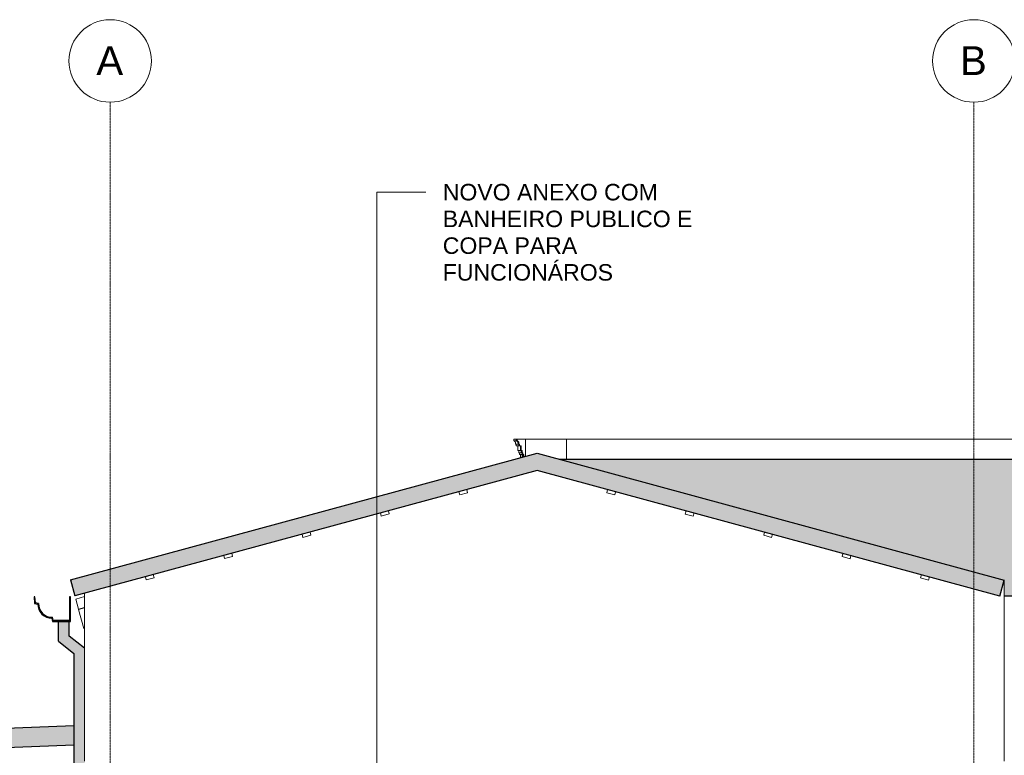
# Model space of a CAD drawing. Header units: millimetres. Extents: x -6278 to 66626, y -2027 to 8822.
# Tile 33 of 41: x 41544 to 47513, y 4364 to 8822. Entities that reach past the tile are written whole.
import ezdxf

# ---------------------------------------------------------------- set-up
doc = ezdxf.new("R2010")
doc.units = ezdxf.units.MM
doc.linetypes.add('_Traço - ponto', pattern=[16, 12, -2, 0, -2])
for name, color, linetype, lineweight in [('A-GENM', 13, 'Continuous', 18), ('A-GLAZ-CWMG', 51, 'Continuous', 18), ('A-ROOF', 132, 'Continuous', 25), ('A-ROOF-OTLN', 132, 'Continuous', 18), ('A-ROOF-PATT', 132, 'Continuous', 25), ('A-WALL', 113, 'Continuous', 18), ('G-ANNO-TEXT', 231, 'Continuous', 9), ('S-GRID', 1, 'Continuous', 9), ('S-GRID-IDEN', 1, 'Continuous', 9)]:
    doc.layers.add(name, color=color, linetype=linetype, lineweight=lineweight)
doc.styles.add('Arial_2', font='arial.ttf', dxfattribs={"height": 175})
doc.styles.add('Arial_3', font='arial.ttf', dxfattribs={"height": 100})

# ---------------------------------------------------------------- blocks, each defined once
blk = doc.blocks.new('Generic Models 19 - Generic Models 19-3087287-CORTE D - MANTER _ CONSTRUIR')
at = {"layer": 'A-GENM'}
for p, q in [((3120, 6279.4), (3135.1, 6279.4)), ((3120, 6269.4), (3120, 6279.4)), ((3135.1, 6269.4), (3120, 6269.4)), ((3135.1, 6279.4), (3140, 6279.4)), ((3135.1, 6269.4), (3135.1, 6279.4)), ((3140, 6269.4), (3135.1, 6269.4)), ((3140, 6279.4), (3140, 6269.4)), ((3140, 6279.4), (3190, 6279.4)), ((3141.8, 6269.4), (3140, 6269.4)), ((3190, 6174.4), (3190, 6279.4)), ((3145.1, 6249.4), (3130, 6249.4)), ((3135, 6239.4), (3135, 6249.4)), ((3150.1, 6239.4), (3135, 6239.4)), ((3145, 6210), (3145, 6239.4)), ((3160.1, 6210), (3145, 6210)), ((3150, 6249.4), (3145.1, 6249.4)), ((3155, 6249.4), (3150, 6249.4)), ((3150, 6196.5), (3150, 6210)), ((3150.1, 6239.4), (3150.1, 6249.4)), ((3155, 6239.4), (3150.1, 6239.4)), ((3155, 6249.4), (3155, 6239.4)), ((3165, 6239.4), (3155, 6239.4)), ((3160.1, 6210), (3160.1, 6239.4)), ((3165, 6210), (3160.1, 6210)), ((3165, 6239.4), (3165, 6210)), ((3170, 6210), (3165, 6210)), ((3165.1, 6196.5), (3165.1, 6210)), ((3170, 6210), (3170, 6196.5)), ((3165.1, 6196.5), (3150, 6196.5)), ((3155, 6186.9), (3155, 6196.5)), ((3170, 6186.9), (3155, 6186.9)), ((3160, 6166.3), (3160, 6186.9)), ((3170, 6196.5), (3165.1, 6196.5)), ((3175, 6196.5), (3170, 6196.5)), ((3170, 6186.9), (3170, 6196.5)), ((3170, 6169), (3170, 6186.9)), ((3175, 6186.9), (3170.1, 6186.9)), ((3175, 6196.5), (3175, 6186.9)), ((3180, 6186.9), (3175, 6186.9)), ((3175.1, 6170.4), (3175.1, 6186.9)), ((3180, 6186.9), (3180, 6171.7))]:
    blk.add_line(p, q, dxfattribs=at)
blk.add_arc((3134.5, 6254.7), 16.4, 341.07391, 63.75518, dxfattribs=at)
for points in [[(3130, 6249.4), (3130.9, 6251.8), (3131.2, 6255.9), (3130, 6260.3), (3128.8, 6262.7), (3127.4, 6264.9), (3125.2, 6267.3), (3122.9, 6268.8), (3121.8, 6269.4)], [(3145.1, 6249.4), (3146, 6251.8), (3146.3, 6255.9), (3145.1, 6260.3), (3144, 6262.7), (3142.5, 6264.9), (3140.3, 6267.3), (3138.1, 6268.8), (3136.9, 6269.4)]]:
    blk.add_open_spline(points, degree=3, knots=[0, 0, 0, 0, 0.333333, 0.5, 0.583333, 0.666667, 0.833333, 1, 1, 1, 1], dxfattribs=at)
blk = doc.blocks.new('Rectangular Mullion - 2x5 cm-4253635-CORTE D - MANTER _ CONSTRUIR')
at = {"layer": 'A-GLAZ-CWMG'}
for p, q in [((5591, 5457.9), (5585.8, 5438.6)), ((5585.8, 5438.6), (5634, 5425.5)), ((5639.3, 5444.8), (5591, 5457.9)), ((5634, 5425.5), (5639.3, 5444.8))]:
    blk.add_line(p, q, dxfattribs=at)
blk = doc.blocks.new('Rectangular Mullion - 2x5 cm-3922211-CORTE D - MANTER _ CONSTRUIR')
at = {"layer": 'A-GLAZ-CWMG'}
for p, q in [((934.8, 5458.9), (886.6, 5445.8)), ((886.6, 5445.8), (891.8, 5426.5)), ((891.8, 5426.5), (940.1, 5439.6)), ((940.1, 5439.6), (934.8, 5458.9))]:
    blk.add_line(p, q, dxfattribs=at)
blk = doc.blocks.new('Rectangular Mullion - 2x5 cm-3922816-CORTE D - MANTER _ CONSTRUIR')
at = {"layer": 'A-GLAZ-CWMG'}
for p, q in [((5115.5, 5587), (5110.3, 5567.7)), ((5110.3, 5567.7), (5158.5, 5554.6)), ((5163.8, 5573.9), (5115.5, 5587)), ((5158.5, 5554.6), (5163.8, 5573.9))]:
    blk.add_line(p, q, dxfattribs=at)
blk = doc.blocks.new('Rectangular Mullion - 2x5 cm-4253693-CORTE D - MANTER _ CONSTRUIR')
at = {"layer": 'A-GLAZ-CWMG'}
for p, q in [((4640, 5716.1), (4634.8, 5696.8)), ((4634.8, 5696.8), (4683, 5683.7)), ((4688.2, 5703), (4640, 5716.1)), ((4683, 5683.7), (4688.2, 5703))]:
    blk.add_line(p, q, dxfattribs=at)
blk = doc.blocks.new('Rectangular Mullion - 2x5 cm-3922826-CORTE D - MANTER _ CONSTRUIR')
at = {"layer": 'A-GLAZ-CWMG'}
for p, q in [((4164.5, 5845.2), (4159.2, 5825.9)), ((4159.2, 5825.9), (4207.5, 5812.8)), ((4212.7, 5832.1), (4164.5, 5845.2)), ((4207.5, 5812.8), (4212.7, 5832.1))]:
    blk.add_line(p, q, dxfattribs=at)
blk = doc.blocks.new('Rectangular Mullion - 2x5 cm-4253695-CORTE D - MANTER _ CONSTRUIR')
at = {"layer": 'A-GLAZ-CWMG'}
for p, q in [((3689, 5974.3), (3683.7, 5955)), ((3737.2, 5961.2), (3689, 5974.3)), ((3683.7, 5955), (3732, 5941.9)), ((3732, 5941.9), (3737.2, 5961.2))]:
    blk.add_line(p, q, dxfattribs=at)
blk = doc.blocks.new('Rectangular Mullion - 4x6_3-3931228-CORTE D - MANTER _ CONSTRUIR')
at = {"layer": 'A-GLAZ-CWMG'}
for p, q in [((465, 5310.7), (518.5, 5325.2)), ((481.5, 5249.9), (465, 5310.7)), ((481.5, 5249.9), (518.5, 5259.9))]:
    blk.add_line(p, q, dxfattribs=at)
blk = doc.blocks.new('Rectangular Mullion - 6x12 cm metal-V27-CORTE D - MANTER _ CONSTRUIR')
at = {"layer": 'A-GLAZ-CWMG', "lineweight": 25}
blk.add_hatch(color=9, dxfattribs=at).paths.add_polyline_path([(-206.6, 4398.4), (453.5, 4424.8), (453.5, 4544.9), (-211.4, 4518.3)], flags=0)
at = {"layer": 'A-GLAZ-CWMG', "color": 5, "lineweight": 25}
for p, q in [((-211.4, 4518.3), (453.5, 4544.9)), ((453.5, 4424.8), (-206.6, 4398.4))]:
    blk.add_line(p, q, dxfattribs=at)
blk = doc.blocks.new('Rectangular Mullion - 6x12 cm 2-4090239-CORTE D - MANTER _ CONSTRUIR')
at = {"layer": 'A-GLAZ-CWMG'}
for p, q in [((482.1, 5248), (518.5, 5257.8)), ((513.5, 5132.1), (482.1, 5248)), ((518.5, 5133.5), (513.5, 5132.1))]:
    blk.add_line(p, q, dxfattribs=at)
blk = doc.blocks.new('Generic Models 1 - Generic Models 24-4258923-CORTE D - MANTER _ CONSTRUIR')
at = {"layer": 'A-GENM', "lineweight": 25}
blk.add_hatch(color=9, dxfattribs=at).paths.add_polyline_path([(433.5, 142.9), (433.5, 1230), (518.5, 1315), (518.5, 5011.9), (424.1, 5086.4), (424.1, 5175.1), (359.1, 5175.1), (359.1, 5054.9), (453.5, 4980.4), (453.5, 1341.9), (368.5, 1256.9), (368.5, 207.9), (333.5, 207.9), (333.5, 142.9), (383.1, 142.9)], flags=0)
at = {"layer": 'A-GENM', "color": 5, "lineweight": 25}
for p, q in [((359.1, 5054.9), (359.1, 5175.1)), ((424.1, 5086.4), (424.1, 5175.1)), ((518.5, 5011.9), (424.1, 5086.4)), ((359.1, 5054.9), (453.5, 4980.4)), ((453.5, 4980.4), (453.5, 1341.9))]:
    blk.add_line(p, q, dxfattribs=at)
blk = doc.blocks.new('Grid - Head Grid-11506-CORTE D - MANTER _ CONSTRUIR')
at = {"layer": 'S-GRID-IDEN'}
blk.add_circle((673.5, 8571.9), 250, dxfattribs=at)

msp = doc.modelspace()

# ---------------------------------------------------------------- hatches: boundary and pattern name
at = {"layer": 'A-ROOF'}
for points in [[(47486.433, 5328.7), (47512.634, 5425.206), (44681.147, 6193.944), (41852.76, 5426.496), (41878.947, 5329.986), (44681.14, 6090.326), (47426.322, 5345.02)], [(50335.346, 5328.7), (53029.597, 5328.7), (53008.66, 5425.206), (47512.634, 5425.206), (47512.634, 5328.7), (50238.379, 5328.7)]]:
    msp.add_hatch(color=191, dxfattribs=at).paths.add_polyline_path(points, flags=0)
at = {"layer": 'A-ROOF-OTLN'}
msp.add_hatch(color=191, dxfattribs=at).paths.add_polyline_path([(41802.208, 5175.088), (41851.326, 5175.088), (41851.326, 5324.028), (41846.326, 5324.028), (41846.326, 5180.088), (41747.024, 5180.088), (41743.532, 5199.892), (41724.353, 5201.193), (41706.028, 5206.998), (41689.6, 5216.979), (41676.003, 5230.567), (41666.012, 5246.989), (41660.194, 5265.309), (41658.88, 5284.487), (41638.867, 5288.016), (41635.727, 5323.899), (41630.746, 5323.463), (41634.22, 5283.758), (41653.775, 5280.31), (41656.703, 5258.171), (41665.258, 5237.543), (41678.86, 5219.831), (41696.581, 5206.24), (41717.214, 5197.697), (41739.355, 5194.784), (41742.828, 5175.088)], flags=0)
at = {"layer": 'A-ROOF-PATT'}
msp.add_hatch(color=191, dxfattribs=at).paths.add_polyline_path([(50141.411, 5425.206), (53008.66, 5425.206), (56385.187, 6157.751), (44814.456, 6157.751), (47512.634, 5425.206), (49947.476, 5425.206)], flags=0)

# ---------------------------------------------------------------- linework, layer by layer
at = {"layer": 'A-ROOF', "color": 5}
for p, q in [((41852.76, 5426.496), (44681.147, 6193.944)), ((44681.147, 6193.944), (47512.634, 5425.206)), ((44814.456, 6157.751), (56385.187, 6157.751)), ((44681.14, 6090.326), (41878.947, 5329.986)), ((47486.433, 5328.7), (44681.14, 6090.326)), ((41852.76, 5426.496), (41878.947, 5329.986)), ((47486.433, 5328.7), (47512.634, 5425.206)), ((52872.634, 5328.7), (47512.634, 5328.7))]:
    msp.add_line(p, q, dxfattribs=at)
at = {"layer": 'A-ROOF-OTLN', "color": 5, "lineweight": 25}
for p, q in [((41635.727, 5323.899), (41630.746, 5323.463)), ((41630.746, 5323.463), (41634.22, 5283.758)), ((41638.867, 5288.016), (41635.727, 5323.899)), ((41851.326, 5324.028), (41846.326, 5324.028)), ((41846.326, 5324.028), (41846.326, 5180.088)), ((41851.326, 5175.088), (41851.326, 5324.028)), ((41634.22, 5283.758), (41653.775, 5280.31)), ((41658.88, 5284.487), (41638.867, 5288.016)), ((41739.355, 5194.784), (41742.828, 5175.088)), ((41747.024, 5180.088), (41743.532, 5199.892)), ((41742.828, 5175.088), (41851.326, 5175.088)), ((41846.326, 5180.088), (41747.024, 5180.088))]:
    msp.add_line(p, q, dxfattribs=at)
for radius, start, end in [(85.58, 180.0360357, 270), (80.58, 177.0670556, 272.9709195)]:
    msp.add_arc((41739.355, 5280.364), radius, start, end, dxfattribs=at)
at = {"layer": 'A-WALL'}
for p, q in [((44609.164, 6174.412), (44609.164, 6279.4)), ((44609.164, 6279.4), (44859.164, 6279.4)), ((44859.164, 6279.4), (44859.164, 6157.751)), ((48125.359, 6279.361), (44859.164, 6279.361)), ((47512.634, 4328.7), (47512.634, 5425.206)), ((41937.634, 5345.91), (41937.634, 4328.7))]:
    msp.add_line(p, q, dxfattribs=at)
at = {"layer": 'G-ANNO-TEXT', "color": 250}
for p, q in [((43708.623, 7776.701), (44006.914, 7776.701)), ((43708.623, 3928.573), (43708.623, 7776.701))]:
    msp.add_line(p, q, dxfattribs=at)
at = {"layer": 'S-GRID', "linetype": '_Traço - ponto'}
for p, q in [((42092.634, -2027.388), (42092.634, 8321.869)), ((47327.634, -2027.388), (47327.634, 8321.869))]:
    msp.add_line(p, q, dxfattribs=at)

# ---------------------------------------------------------------- block references
at = {"layer": 'A-GENM'}
msp.add_blockref('Generic Models 19 - Generic Models 19-3087287-CORTE D - MANTER _ CONSTRUIR', (41419.142, 0), dxfattribs=at)
at = {"layer": 'A-GENM', "color": 5, "lineweight": 25}
msp.add_blockref('Generic Models 1 - Generic Models 24-4258923-CORTE D - MANTER _ CONSTRUIR', (41419.142, 0), dxfattribs=at)
at = {"layer": 'A-GLAZ-CWMG'}
for name, p in [('Rectangular Mullion - 2x5 cm-3922211-CORTE D - MANTER _ CONSTRUIR', (43319.263, 515.574)), ('Rectangular Mullion - 2x5 cm-4253695-CORTE D - MANTER _ CONSTRUIR', (41419.142, 0)), ('Rectangular Mullion - 2x5 cm-3922211-CORTE D - MANTER _ CONSTRUIR', (42844.233, 386.681)), ('Rectangular Mullion - 2x5 cm-3922826-CORTE D - MANTER _ CONSTRUIR', (41419.142, 0)), ('Rectangular Mullion - 2x5 cm-3922211-CORTE D - MANTER _ CONSTRUIR', (42369.202, 257.787)), ('Rectangular Mullion - 2x5 cm-4253693-CORTE D - MANTER _ CONSTRUIR', (41419.142, 0)), ('Rectangular Mullion - 2x5 cm-3922211-CORTE D - MANTER _ CONSTRUIR', (41894.172, 128.894)), ('Rectangular Mullion - 2x5 cm-3922816-CORTE D - MANTER _ CONSTRUIR', (41419.142, 0)), ('Rectangular Mullion - 2x5 cm-3922211-CORTE D - MANTER _ CONSTRUIR', (41419.142, 0)), ('Rectangular Mullion - 2x5 cm-4253635-CORTE D - MANTER _ CONSTRUIR', (41419.142, 0)), ('Rectangular Mullion - 4x6_3-3931228-CORTE D - MANTER _ CONSTRUIR', (41419.142, 0)), ('Rectangular Mullion - 6x12 cm 2-4090239-CORTE D - MANTER _ CONSTRUIR', (41419.142, 0))]:
    msp.add_blockref(name, p, dxfattribs=at)
at = {"layer": 'A-GLAZ-CWMG', "color": 5, "lineweight": 25}
msp.add_blockref('Rectangular Mullion - 6x12 cm metal-V27-CORTE D - MANTER _ CONSTRUIR', (41419.142, 0), dxfattribs=at)
at = {"layer": 'S-GRID-IDEN'}
for p in [(41419.142, 0), (46654.142, 0)]:
    msp.add_blockref('Grid - Head Grid-11506-CORTE D - MANTER _ CONSTRUIR', p, dxfattribs=at)

# ---------------------------------------------------------------- texts
at = {"layer": 'G-ANNO-TEXT', "color": 7, "char_height": 100, "attachment_point": 1, "style": 'Arial_3'}
for s, insert, width in [('NOVO ANEXO COM ', (44108.514, 7826.701), 1651.47625), ('BANHEIRO PUBLICO E ', (44108.514, 7664.644), 1920.04156), ('COPA PARA ', (44108.514, 7502.586), 1058.2275), ('FUNCIONÁROS', (44108.514, 7340.529), 1270.67469)]:
    msp.add_mtext(s, dxfattribs=dict(at, insert=insert, width=width))
at = {"layer": 'S-GRID-IDEN', "char_height": 175, "width": 200.42187, "attachment_point": 1, "style": 'Arial_2'}
for s, insert in [('A', (42008.323, 8661.24)), ('B', (47243.323, 8661.24))]:
    msp.add_mtext(s, dxfattribs=dict(at, insert=insert))

doc.saveas('drawing.dxf')
